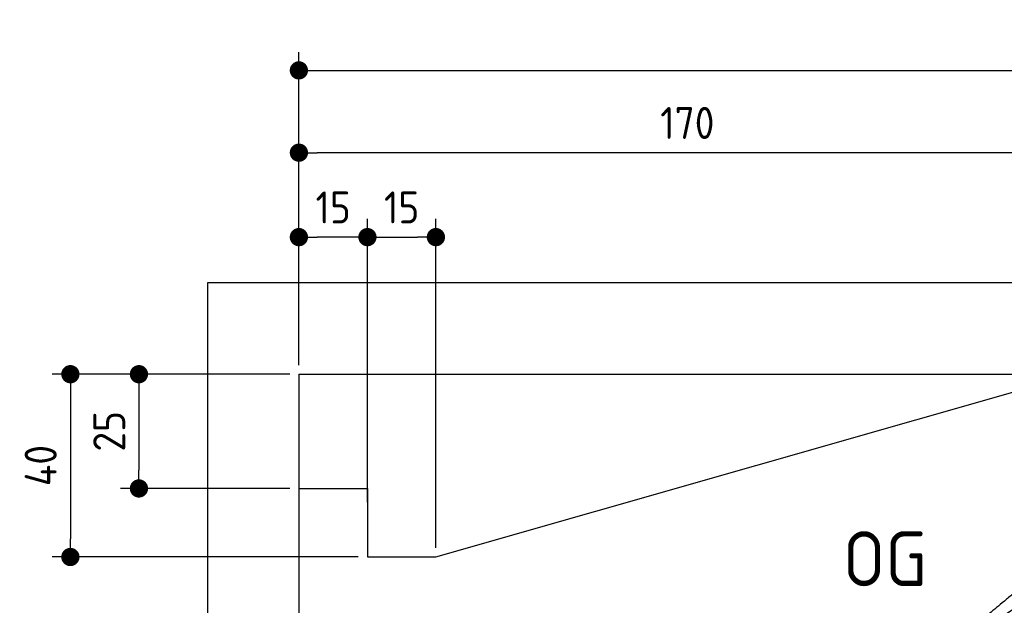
# Model space of a CAD drawing. Header units: millimetres. Extents: x -411 to 6777, y 0 to 6627.
# Tile 3 of 6: x -411 to 1744, y 5345 to 6627. Entities that reach past the tile are written whole.
import ezdxf

# ---------------------------------------------------------------- set-up
doc = ezdxf.new("R2010")
doc.units = ezdxf.units.MM
doc.layers.add('4', color=3, linetype='Continuous')
for name, color, linetype, lineweight in [('car', 10, 'Continuous', 25), ('Freiraum', 7, 'Continuous', 25), ('Gebäude', 7, 'Continuous', 25)]:
    doc.layers.add(name, color=color, linetype=linetype, lineweight=lineweight)
doc.styles.get("Standard").update_dxf_attribs({"font": 'ISOCP.SHX'})
doc.dimstyles.new('GEN-ISO', dxfattribs={"dimscale": 20, "dimtxt": 3.5, "dimasz": 2, "dimexe": 2, "dimexo": 1, "dimgap": 1.5, "dimtad": 1, "dimdec": 1, "dimlfac": 0.1, "dimdsep": 46, "dimtxsty": 'STANDARD', "dimblk": 'PUNKT', "dimcen": 2, "dimclrd": 256, "dimclre": 256, "dimclrt": 2, "dimadec": 0, "dimazin": 0, "dimtp": 0.1, "dimtm": 0.1, "dimtfac": 0.71, "dimtdec": 1, "dimtmove": 2, "dimatfit": 3, "dimldrblk": 'PUNKT', "dimfxl": 2, "dimtolj": 1, "dimarcsym": 0})

# ---------------------------------------------------------------- blocks, each defined once
blk = doc.blocks.new('PUNKT')
at = {"layer": '4', "color": 0, "linetype": 'ByBlock'}
blk.add_line((-0.5, 0), (-1, 0), dxfattribs=at)
at = {"layer": '4', "color": 0, "linetype": 'ByBlock', "const_width": 0.5}
blk.add_lwpolyline([(-0.25, 0, 1), (0.25, 0, 1)], format="xyb", close=True, dxfattribs=at)
blk = doc.blocks.new('*D37')
at = {"layer": '4', "lineweight": -2, "transparency": 16777216}
for p, q in [((200, 5870.9), (200, 6555.8)), ((5700, 6020.9), (5700, 6555.8)), ((240, 6515.8), (5660, 6515.8))]:
    blk.add_line(p, q, dxfattribs=at)
at = {"layer": 'Defpoints', "color": 0, "transparency": 16777216}
for p in [(5700, 6515.8), (5700, 6000.9), (200, 5850.9)]:
    blk.add_point(p, dxfattribs=at)
at = {"layer": '4', "lineweight": -2, "transparency": 16777216, "xscale": 40, "yscale": 40, "zscale": 40, "rotation": 180}
blk.add_blockref('PUNKT', (200, 6515.8), dxfattribs=at)
at = {"layer": '4', "lineweight": -2, "transparency": 16777216, "xscale": 40, "yscale": 40, "zscale": 40}
blk.add_blockref('PUNKT', (5700, 6515.8), dxfattribs=at)
at = {"layer": '4', "color": 2, "transparency": 16777216, "insert": (2950, 6580.8), "char_height": 70, "attachment_point": 5}
blk.add_mtext('550', dxfattribs=at)
blk = doc.blocks.new('Car')
at = {"layer": 'car'}
for points, degree in [([(1629.6, 5303.6), (1665.3, 5300.2), (1965.2, 5551.8), (2142.7, 5662.4)], 3), ([(1925.6, 5557.4), (1845, 5496.2), (1743.4, 5411.8), (1615, 5305.4), (1621, 5303.5)], 4)]:
    blk.add_open_spline(points, degree=degree, dxfattribs=at)
blk = doc.blocks.new('_Dot')
at = {"color": 0, "linetype": 'ByBlock', "lineweight": -2}
blk.add_line((-0.5, 0), (-1, 0), dxfattribs=at)
at = {"color": 0, "linetype": 'ByBlock', "const_width": 0.5}
blk.add_lwpolyline([(-0.25, 0, 1), (0.25, 0, 1)], format="xyb", close=True, dxfattribs=at)
blk = doc.blocks.new('*D43')
at = {"layer": '4', "lineweight": -2, "transparency": 16777216}
for p, q in [((200, 5870.9), (200, 6375.7)), ((1900, 5870.9), (1900, 6375.7)), ((1860, 6335.7), (240, 6335.7))]:
    blk.add_line(p, q, dxfattribs=at)
at = {"layer": 'Defpoints', "color": 0, "transparency": 16777216}
for p in [(200, 6335.7), (200, 5850.9), (1900, 5850.9)]:
    blk.add_point(p, dxfattribs=at)
at = {"layer": '4', "lineweight": -2, "transparency": 16777216, "xscale": 40, "yscale": 40, "zscale": 40, "rotation": 180}
blk.add_blockref('_Dot', (200, 6335.7), dxfattribs=at)
at = {"layer": '4', "lineweight": -2, "transparency": 16777216, "xscale": 40, "yscale": 40, "zscale": 40}
blk.add_blockref('_Dot', (1900, 6335.7), dxfattribs=at)
at = {"layer": '4', "color": 2, "transparency": 16777216, "insert": (1050, 6400.7), "char_height": 70, "attachment_point": 5}
blk.add_mtext('170', dxfattribs=at)
blk = doc.blocks.new('*D44')
at = {"layer": '4', "lineweight": -2, "transparency": 16777216}
for p, q in [((200, 5870.9), (200, 6190.9)), ((350, 5570.9), (350, 6190.9)), ((310, 6150.9), (240, 6150.9))]:
    blk.add_line(p, q, dxfattribs=at)
at = {"layer": 'Defpoints', "color": 0, "transparency": 16777216}
for p in [(200, 6150.9), (200, 5850.9), (350, 5550.9)]:
    blk.add_point(p, dxfattribs=at)
at = {"layer": '4', "lineweight": -2, "transparency": 16777216, "xscale": 40, "yscale": 40, "zscale": 40, "rotation": 180}
blk.add_blockref('_Dot', (200, 6150.9), dxfattribs=at)
at = {"layer": '4', "lineweight": -2, "transparency": 16777216, "xscale": 40, "yscale": 40, "zscale": 40}
blk.add_blockref('_Dot', (350, 6150.9), dxfattribs=at)
at = {"layer": '4', "color": 2, "transparency": 16777216, "insert": (275, 6215.9), "char_height": 70, "attachment_point": 5}
blk.add_mtext('15', dxfattribs=at)
blk = doc.blocks.new('*D45')
at = {"layer": '4', "lineweight": -2, "transparency": 16777216}
for p, q in [((180, 5850.9), (-340, 5850.9)), ((-300, 5810.9), (-300, 5490.9)), ((330, 5450.9), (-340, 5450.9))]:
    blk.add_line(p, q, dxfattribs=at)
at = {"layer": 'Defpoints', "color": 0, "transparency": 16777216}
for p in [(200, 5850.9), (-300, 5450.9), (350, 5450.9)]:
    blk.add_point(p, dxfattribs=at)
at = {"layer": '4', "lineweight": -2, "transparency": 16777216, "xscale": 40, "yscale": 40, "zscale": 40}
for p, rotation in [((-300, 5850.9), 90), ((-300, 5450.9), 270)]:
    blk.add_blockref('_Dot', p, dxfattribs=dict(at, rotation=rotation))
at = {"layer": '4', "color": 2, "transparency": 16777216, "insert": (-365, 5650.9), "char_height": 70, "attachment_point": 5, "rotation": 90}
blk.add_mtext('40', dxfattribs=at)
blk = doc.blocks.new('*D46')
at = {"layer": '4', "lineweight": -2, "transparency": 16777216}
for p, q in [((180, 5850.9), (-190, 5850.9)), ((-150, 5810.9), (-150, 5640.9)), ((180, 5600.9), (-190, 5600.9))]:
    blk.add_line(p, q, dxfattribs=at)
at = {"layer": 'Defpoints', "color": 0, "transparency": 16777216}
for p in [(200, 5850.9), (-150, 5600.9), (200, 5600.9)]:
    blk.add_point(p, dxfattribs=at)
at = {"layer": '4', "lineweight": -2, "transparency": 16777216, "xscale": 40, "yscale": 40, "zscale": 40}
for p, rotation in [((-150, 5850.9), 90), ((-150, 5600.9), 270)]:
    blk.add_blockref('_Dot', p, dxfattribs=dict(at, rotation=rotation))
at = {"layer": '4', "color": 2, "transparency": 16777216, "insert": (-215, 5725.9), "char_height": 70, "attachment_point": 5, "rotation": 90}
blk.add_mtext('25', dxfattribs=at)
blk = doc.blocks.new('*D47')
at = {"layer": '4', "lineweight": -2, "transparency": 16777216}
for p, q in [((350, 5620.9), (350, 6190.9)), ((499.8, 5470.9), (499.8, 6190.9)), ((390, 6150.9), (459.8, 6150.9))]:
    blk.add_line(p, q, dxfattribs=at)
at = {"layer": 'Defpoints', "color": 0, "transparency": 16777216}
for p in [(499.8, 6150.9), (350, 5600.9), (499.8, 5450.9)]:
    blk.add_point(p, dxfattribs=at)
at = {"layer": '4', "lineweight": -2, "transparency": 16777216, "xscale": 40, "yscale": 40, "zscale": 40, "rotation": 180}
blk.add_blockref('_Dot', (350, 6150.9), dxfattribs=at)
at = {"layer": '4', "lineweight": -2, "transparency": 16777216, "xscale": 40, "yscale": 40, "zscale": 40}
blk.add_blockref('_Dot', (499.8, 6150.9), dxfattribs=at)
at = {"layer": '4', "color": 2, "transparency": 16777216, "insert": (424.9, 6215.9), "char_height": 70, "attachment_point": 5}
blk.add_mtext('15', dxfattribs=at)
blk = doc.blocks.new('Gebäude_360_GT205')
at = {"layer": 'Freiraum', "linetype": 'Continuous'}
blk.add_lwpolyline([(200, 5600.9), (350, 5600.9), (350, 5450.9), (499.8, 5450.9), (1900, 5850.9)], dxfattribs=at)
at = {"layer": 'Gebäude', "linetype": 'Continuous'}
for p, q in [((5900, 6050.8), (0, 6050.8)), ((0, 6050.8), (0, 0)), ((200, 5850.9), (5700, 5850.9))]:
    blk.add_line(p, q, dxfattribs=at)
blk.add_lwpolyline([(200, 5850.9), (200, 200), (200, 200)], dxfattribs=at)

msp = doc.modelspace()

# ---------------------------------------------------------------- block references
at = {"layer": 'car', "rotation": 359.4752422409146}
msp.add_blockref('Car', (0, 0), dxfattribs=at)
at = {"layer": 'Gebäude'}
msp.add_blockref('Gebäude_360_GT205', (0, 0), dxfattribs=at)

# ---------------------------------------------------------------- texts
msp.add_text('OG', height=120).set_placement((1390.46, 5387))

# ---------------------------------------------------------------- dimensions: what is measured, and where the dimension line sits
at = {"layer": '4'}
for base, p1, p2, override, picture, middle in [((5700, 6515.8), (200, 5850.88), (5700, 6000.88), {"dimtdec": 3, "dimtolj": 0}, '*D37', (2950, 6580.8)), ((200, 6335.7), (1900, 5850.88), (200, 5850.88), {"dimblk1": 'Dot', "dimblk2": 'Dot', "dimsah": 1, "dimtdec": 3, "dimtolj": 0}, '*D43', (1050, 6400.7)), ((200, 6150.88), (350, 5550.88), (200, 5850.88), {"dimblk1": 'Dot', "dimblk2": 'Dot', "dimsah": 1, "dimtdec": 3, "dimtolj": 0}, '*D44', (275, 6215.88)), ((499.76, 6150.88), (349.97, 5600.88), (499.76, 5450.88), {"dimblk1": 'Dot', "dimblk2": 'Dot', "dimsah": 1, "dimtdec": 3, "dimtolj": 0}, '*D47', (424.87, 6215.88))]:
    dim = msp.add_linear_dim(base=base, p1=p1, p2=p2, dimstyle='GEN-ISO', override=override, dxfattribs=at)
    dim.commit()
    dim.dimension.update_dxf_attribs({"geometry": picture, "text_midpoint": middle})
for base, p2, picture, middle in [((-300, 5450.88), (350, 5450.88), '*D45', (-365, 5650.88)), ((-150, 5600.88), (200, 5600.88), '*D46', (-215.01, 5725.88))]:
    dim = msp.add_linear_dim(base=base, p1=(200, 5850.88), p2=p2, angle=90, dimstyle='GEN-ISO', override={"dimblk1": 'Dot', "dimblk2": 'Dot', "dimsah": 1, "dimtdec": 3, "dimtolj": 0}, dxfattribs=at)
    dim.commit()
    dim.dimension.update_dxf_attribs({"geometry": picture, "text_midpoint": middle})

doc.saveas('drawing.dxf')
